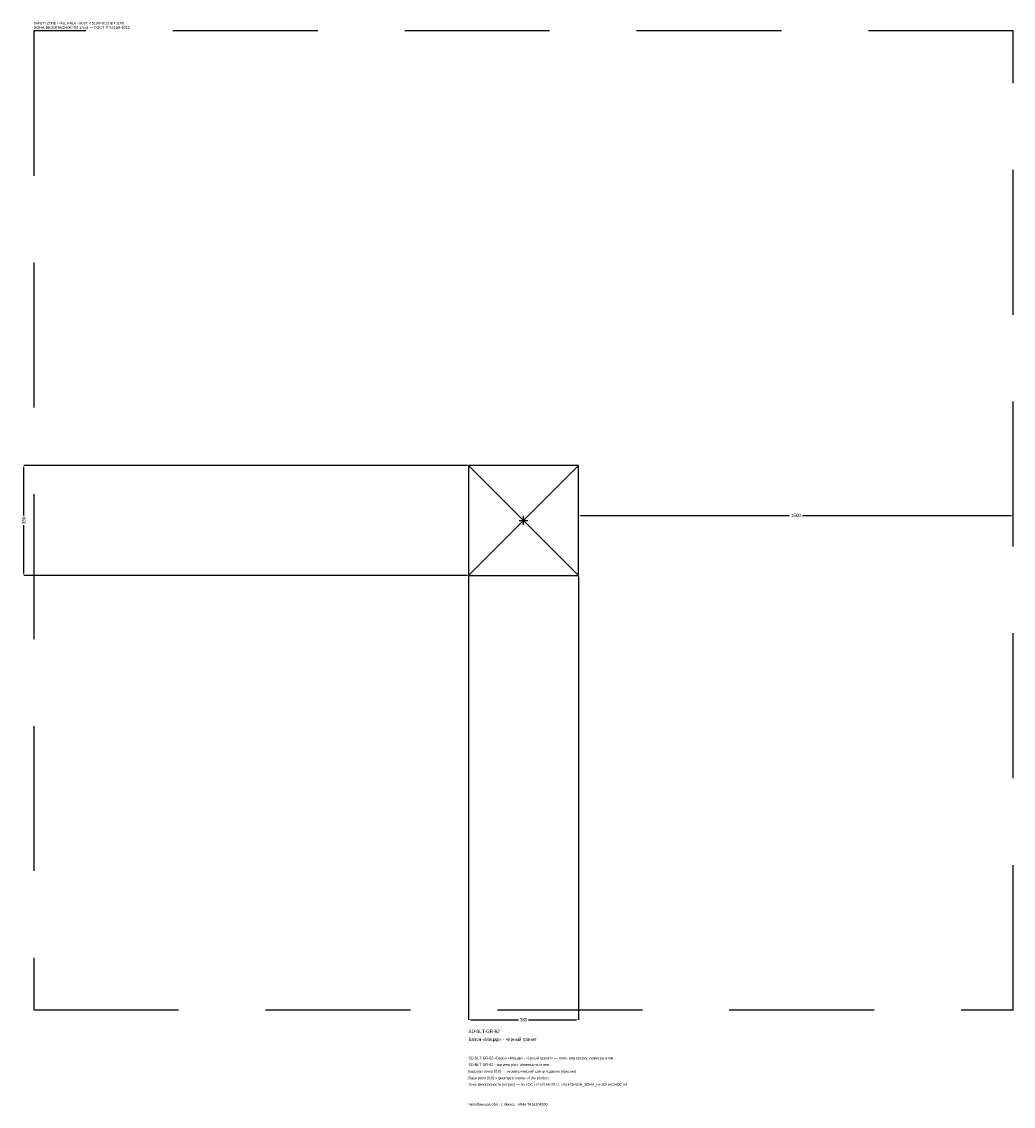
# Model space of a CAD drawing. Header units: metres. Extents: x -1732 to 1690, y -2023 to 1722.
import ezdxf

# ---------------------------------------------------------------- set-up
doc = ezdxf.new("R2010")
doc.units = ezdxf.units.M
doc.linetypes.add('DASHED', pattern=[800, 500, -300])
for name, color, linetype in [('ЗСК_ДАННЫЕ', 3, 'Continuous'), ('ЗСК_ЗОНА_БЕЗОПАСНОСТИ', 1, 'Continuous'), ('ЗСК_КОНТУР', 7, 'Continuous'), ('ЗСК_РАЗМЕРЫ', 8, 'Continuous')]:
    doc.layers.add(name, color=color, linetype=linetype)
doc.dimstyles.new('ORION', dxfattribs={"dimtxt": 11.4, "dimasz": 6.84, "dimexe": 1.25, "dimexo": 3.42, "dimtad": 1, "dimdec": 0, "dimcen": 2.5, "dimazin": 3, "dimtfac": 1, "dimtmove": 0, "dimatfit": 3})

# ---------------------------------------------------------------- blocks, each defined once
blk = doc.blocks.new('_CLOSEDFILLED')
at = {"color": 0, "linetype": 'BYBLOCK'}
blk.add_solid([(-1, 0.16), (0, 0), (-1, -0.16)], dxfattribs=at)
blk = doc.blocks.new('*D1')
for p, q in [((-190, -193.42), (-190, -1724.2)), ((190, -193.42), (190, -1724.2)), ((-183.16, -1724.2), (-17.1, -1724.2)), ((17.1, -1724.2), (183.16, -1724.2))]:
    blk.add_line(p, q)
at = {"layer": 'Defpoints'}
for p in [(-190, -190), (190, -190), (-190, -1724.2)]:
    blk.add_point(p, dxfattribs=at)
at = {"layer": 'ЗСК_РАЗМЕРЫ', "xscale": 6.84, "yscale": 6.84, "rotation": 180}
blk.add_blockref('_CLOSEDFILLED', (-190, -1724.2), dxfattribs=at)
at = {"layer": 'ЗСК_РАЗМЕРЫ', "xscale": 6.84, "yscale": 6.84}
blk.add_blockref('_CLOSEDFILLED', (190, -1724.2), dxfattribs=at)
at = {"layer": 'ЗСК_РАЗМЕРЫ', "insert": (0, -1724.2), "char_height": 11.4, "attachment_point": 5}
blk.add_mtext('380', dxfattribs=at)
blk = doc.blocks.new('*D2')
for p, q in [((-193.42, 190), (-1724.2, 190)), ((-1724.2, 17.1), (-1724.2, 183.16)), ((-1724.2, -183.16), (-1724.2, -17.1)), ((-193.42, -190), (-1724.2, -190))]:
    blk.add_line(p, q)
at = {"layer": 'Defpoints'}
for p in [(-190, 190), (-1724.2, -190), (-190, -190)]:
    blk.add_point(p, dxfattribs=at)
at = {"layer": 'ЗСК_РАЗМЕРЫ', "xscale": 6.84, "yscale": 6.84}
for p, rotation in [((-1724.2, 190), 90), ((-1724.2, -190), 270)]:
    blk.add_blockref('_CLOSEDFILLED', p, dxfattribs=dict(at, rotation=rotation))
at = {"layer": 'ЗСК_РАЗМЕРЫ', "insert": (-1724.2, 0), "char_height": 11.4, "attachment_point": 5, "rotation": 90}
blk.add_mtext('380', dxfattribs=at)
blk = doc.blocks.new('*D3')
for p, q in [((190, 3.42), (190, 17.1)), ((196.84, 17.1), (917.2, 17.1)), ((962.8, 17.1), (1683.16, 17.1)), ((1690, 3.42), (1690, 17.1))]:
    blk.add_line(p, q)
at = {"layer": 'Defpoints'}
for p in [(190, 17.1), (190, 0), (1690, 0)]:
    blk.add_point(p, dxfattribs=at)
at = {"layer": 'ЗСК_РАЗМЕРЫ', "xscale": 6.84, "yscale": 6.84, "rotation": 180}
blk.add_blockref('_CLOSEDFILLED', (190, 17.1), dxfattribs=at)
at = {"layer": 'ЗСК_РАЗМЕРЫ', "xscale": 6.84, "yscale": 6.84}
blk.add_blockref('_CLOSEDFILLED', (1690, 17.1), dxfattribs=at)
at = {"layer": 'ЗСК_РАЗМЕРЫ', "insert": (940, 17.1), "char_height": 11.4, "attachment_point": 5}
blk.add_mtext('1500', dxfattribs=at)
blk = doc.blocks.new('ОРИОН SD-BLT-GR-62 Вазон Мицар · чёрный гранит')
at = {"layer": 'ЗСК_ЗОНА_БЕЗОПАСНОСТИ', "linetype": 'DASHED'}
blk.add_lwpolyline([(-1690, -1690), (1690, -1690), (1690, 1690), (-1690, 1690)], close=True, dxfattribs=at)
at = {"layer": 'ЗСК_КОНТУР'}
for p, q in [((-190, -190), (190, 190)), ((-190, 190), (190, -190))]:
    blk.add_line(p, q, dxfattribs=at)
blk.add_lwpolyline([(-190, -190), (190, -190), (190, 190), (-190, 190)], close=True, dxfattribs=at)
at = {"layer": 'ЗСК_РАЗМЕРЫ'}
for p, q in [((-15.2, 0), (15.2, 0)), ((0, -15.2), (0, 15.2))]:
    blk.add_line(p, q, dxfattribs=at)
at = {"layer": 'ЗСК_ДАННЫЕ'}
for tag, p in [('АРТИКУЛ', (-190, -1769.8)), ('НАИМЕНОВАНИЕ', (-190, -1797.16))]:
    blk.add_attdef(tag, p, '', height=11.4, dxfattribs=at)
at = {"layer": 'ЗСК_ДАННЫЕ', "flags": 1}
for tag, p in [('ПРОИЗВОДИТЕЛЬ', (-190, -1824.52)), ('ТЕЛЕФОН', (-190, -1851.88)), ('САЙТ', (-190, -1906.6)), ('АДРЕС', (-190, -1933.96)), ('РЕКВИЗИТЫ', (-190, -1961.32)), ('ГАБАРИТЫ', (-190, -1988.68)), ('ЗОНА_БЕЗОПАСНОСТИ', (-190, -2016.04))]:
    blk.add_attdef(tag, p, '', height=11.4, dxfattribs=at)
at = {"layer": 'ЗСК_ЗОНА_БЕЗОПАСНОСТИ', "color": 1}
for s, height, p in [('SAFETY ZONE / FALL AREA - GOST R 52169-2012 (EN 1176)', 7.98, (-1690, 1712.8)), ('ЗОНА БЕЗОПАСНОСТИ 1,5 м — ГОСТ Р 52169-2012', 9.69, (-1690, 1696.84))]:
    blk.add_text(s, height=height, dxfattribs=at).set_placement(p)
at = {"layer": 'ЗСК_РАЗМЕРЫ'}
dim = blk.add_linear_dim(base=(-1724.2, -190), p1=(-190, -190), p2=(-190, 190), angle=90, dimstyle='ORION', dxfattribs=at)
dim.commit()
dim.dimension.update_dxf_attribs({"geometry": '*D2', "text_midpoint": (-1724.2, 0)})
for base, p1, p2, picture, middle in [((190, 17.1), (190, 0), (1690, 0), '*D3', (940, 17.1)), ((-190, -1724.2), (-190, -190), (190, -190), '*D1', (0, -1724.2))]:
    dim = blk.add_linear_dim(base=base, p1=p1, p2=p2, dimstyle='ORION', dxfattribs=at)
    dim.commit()
    dim.dimension.update_dxf_attribs({"geometry": picture, "text_midpoint": middle})

msp = doc.modelspace()

# ---------------------------------------------------------------- block references
msp.add_blockref('ОРИОН SD-BLT-GR-62 Вазон Мицар · чёрный гранит', (0, 0)).add_auto_attribs({'АРТИКУЛ': 'SD-BLT-GR-62', 'НАИМЕНОВАНИЕ': 'Вазон «Мицар» · чёрный гранит'})

# ---------------------------------------------------------------- texts
at = {"layer": 'ЗСК_ДАННЫЕ', "color": 3}
for s, p in [('SD-BLT-GR-62 «Вазон «Мицар» · чёрный гранит» — план, вид сверху, размеры в мм', (-190, -1861)), ('SD-BLT-GR-62 - top view plan, dimensions in mm', (-190, -1883.8)), ('Челябинская обл., г. Миасс · ИНН 7415104200', (-190, -2020.6))]:
    msp.add_text(s, height=9.12, dxfattribs=at).set_placement(p)
at = {"layer": 'ЗСК_ДАННЫЕ', "color": 7}
for s, p in [('Базовая точка (0,0) — геометрический центр изделия (крестик)', (-190, -1906.6)), ('Base point (0,0) = geometric center of the product', (-190, -1929.4))]:
    msp.add_text(s, height=9.12, dxfattribs=at).set_placement(p)
at = {"layer": 'ЗСК_ДАННЫЕ', "color": 1}
msp.add_text('Зона безопасности (штрих) — по ГОСТ Р 52169-2012, слой ORION_ЗОНА_БЕЗОПАСНОСТИ', height=9.12, dxfattribs=at).set_placement((-190, -1952.2))

doc.saveas('drawing.dxf')
